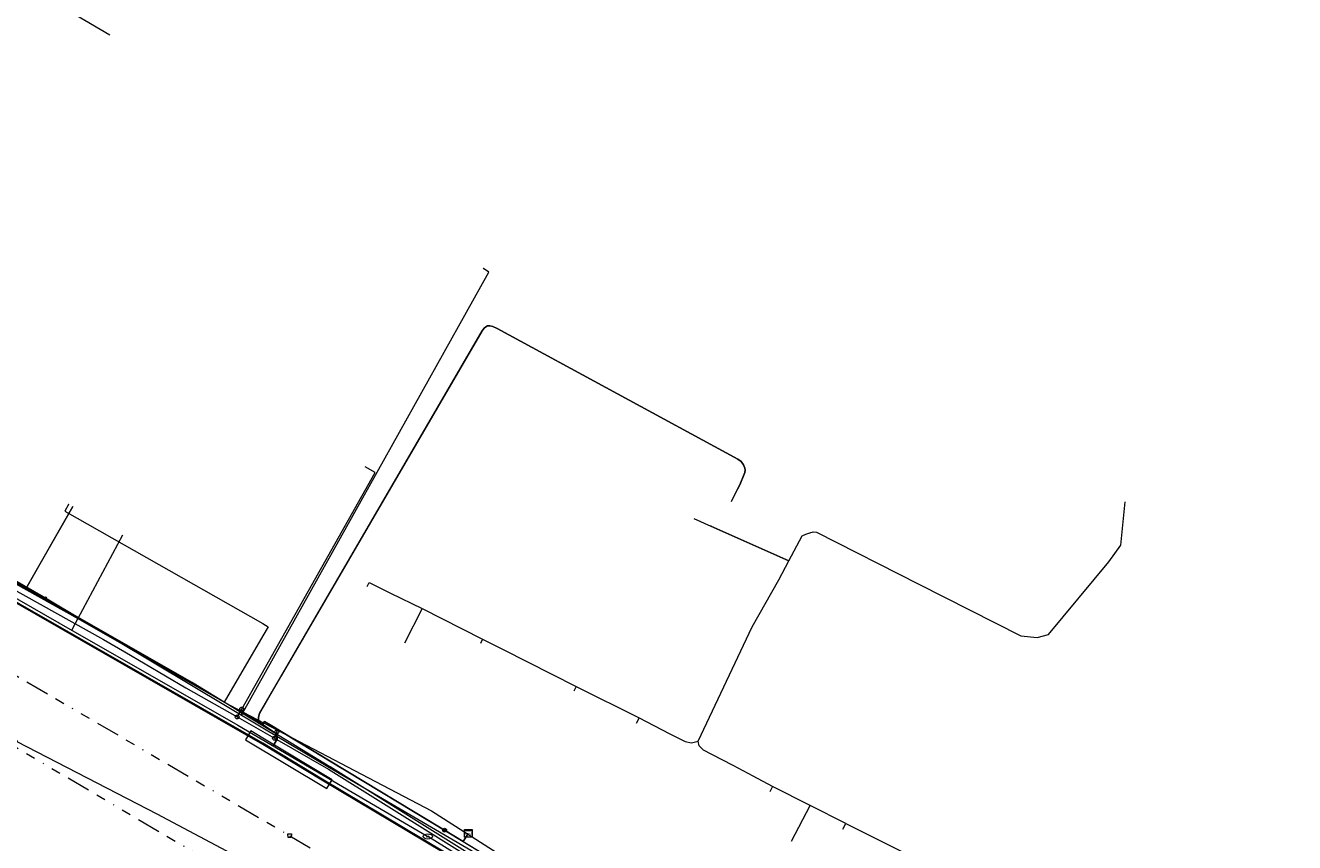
# Model space of a CAD drawing. Header units: metres. Extents: x 151922 to 154458, y 463415 to 464223.
# Tile 123 of 164: x 153975 to 154109, y 463754 to 463840. Entities that reach past the tile are written whole.
import ezdxf
from ezdxf.enums import TextEntityAlignment as Align
from ezdxf.lldxf.tags import DXFTag

# ---------------------------------------------------------------- set-up
doc = ezdxf.new("R2010")
doc.units = ezdxf.units.M
doc.linetypes.add('RI-OVERIG-SO', pattern=[17, 5, -2, 2, -2, 0, -2, 2, -2])
doc.layers.get('0').update_dxf_attribs({"lineweight": 9})
for name, color, linetype, lineweight in [('B-PV-KL-DATA-G', 90, 'KL-DATA-SO', 9), ('B-PV-KL-DATA_HULPSTUK-S', 90, 'Continuous', 9), ('B-PV-KL-DATA_KABELBED-G', 90, 'Continuous', 9), ('B-PV-KL-DATA_MANTELBUIS-G', 90, 'Continuous', 9), ('B-PV-KL-ET_HS-G', 10, 'KL-HS-SO', 9), ('B-PV-KL-ET_HS_MANTELBUIS-G', 10, 'Continuous', 9), ('B-PV-KL-ET_LS-G', 190, 'KL-LS-SO', 9), ('B-PV-KL-ET_LS_MANTELBUIS-G', 190, 'Continuous', 9), ('B-PV-KL-GAS_LD-G', 50, 'KL-GAS_LD-SO', 9), ('B-PV-KL-GAS_LD_HULPSTUK-S', 50, 'Continuous', 9), ('B-PV-KL-WATER-G', 170, 'KL-WATER-SO', 9), ('B-PV-KL-WATER-S', 170, 'Continuous', 9), ('B-PV-KL-WATER_HULPSTUK-S', 170, 'Continuous', 9), ('B-PV-KL-WATER_MANTELBUIS-G', 170, 'Continuous', 9), ('B-PV-OG-INFO-S', 7, 'Continuous', 9), ('B-PV-RI-VRIJVERVAL-G', 210, 'RI-OVERIG-SO', 9), ('B-PV-RI-VRIJVERVAL_HULPSTUK-S', 210, 'Continuous', 9)]:
    doc.layers.add(name, color=color, linetype=linetype, lineweight=lineweight)
doc.styles.add('NLCS-ISO', font='txt')
doc.styles.get("Standard").update_dxf_attribs({"font": 'arial.ttf'})
tags = doc.linetypes.add('KL-DATA-SO', pattern='A,4,-1,[101,NLCS.SHX,S=0.5,R=0,X=0,Y=0],-1,4,-1,["D",Standard,S=1,R=0,X=-0.25,Y=-0.5],-1.5', length=12.5).pattern_tags.tags
tags[18] = DXFTag(74, 10)
tags = doc.linetypes.add('KL-GAS_LD-SO', pattern='A,4,-1,[69,NLCS.SHX,S=0.5,R=0,X=0,Y=0],-1,4,-1,["L",Standard,S=1,R=0,X=0.25,Y=-0.5],-2', length=13).pattern_tags.tags
tags[18] = DXFTag(74, 10)
tags = doc.linetypes.add('KL-HS-SO', pattern='A,4,-1,[103,NLCS.SHX,S=0.75,R=0,X=0,Y=0],-1,4,-1,["H",Standard,S=1,R=0,X=0,Y=-0.5],-2', length=13).pattern_tags.tags
tags[18] = DXFTag(74, 10)
tags = doc.linetypes.add('KL-LS-SO', pattern='A,4,-1,[103,NLCS.SHX,S=0.75,R=0,X=0,Y=0],-1,4,-1,["L",Standard,S=1,R=0,X=0,Y=-0.5],-2', length=13).pattern_tags.tags
tags[18] = DXFTag(74, 10)
doc.linetypes.add('KL-WATER-SO', pattern='A,7,-0.5,[168,NLCS.SHX,S=0.75,R=0,X=0.75,Y=0],-2', length=9.5)

# ---------------------------------------------------------------- blocks, each defined once
blk = doc.blocks.new('SKL-WTB_HULP_AFSLUITER-SO')
at = {"color": 0, "linetype": 'ByBlock', "lineweight": 18}
blk.add_lwpolyline([(0, 0.8), (0, -0.8)], dxfattribs=at)
blk.add_circle((0, 0), 1, dxfattribs=at)
at = {"color": 0, "linetype": 'ByBlock', "lineweight": 18, "style": 'NLCS-ISO', "flags": 1}
for tag, p in [('TYPE', (1.5, 0)), ('OMSCHRIJVING', (1.5, -3)), ('LABEL', (1.5, -1.5))]:
    blk.add_attdef(tag, p, '', height=1, dxfattribs=at)
blk = doc.blocks.new('SKL-WTB_HULP_T STUK-SO')
at = {"color": 0, "linetype": 'ByBlock', "lineweight": 18}
blk.add_circle((0, 0), 1, dxfattribs=at)
at = {"color": 0, "linetype": 'ByBlock', "lineweight": -2, "style": 'NLCS-ISO'}
blk.add_text('T', height=1, dxfattribs=at).set_placement((0, 0), align=Align.MIDDLE_CENTER)
at = {"color": 0, "linetype": 'ByBlock', "lineweight": 18, "style": 'NLCS-ISO', "flags": 1}
for tag, p in [('TYPE', (1.5, 0)), ('OMSCHRIJVING', (1.5, -3)), ('LABEL', (1.5, -1.5))]:
    blk.add_attdef(tag, p, '', height=1, dxfattribs=at)
blk = doc.blocks.new('SKL-WTB_HULP_MOF-SO')
at = {"linetype": 'ByBlock', "lineweight": 18}
h = blk.add_hatch(color=0, dxfattribs=at)
h.dxf.hatch_style = 1
h.paths.add_polyline_path([(-0.5625, 0, 1), (0.5625, 0, 1)])
at = {"color": 0, "linetype": 'ByBlock', "lineweight": 18}
blk.add_circle((0, 0), 0.5625, dxfattribs=at)
at = {"color": 0, "linetype": 'ByBlock', "lineweight": 18, "style": 'NLCS-ISO', "flags": 1}
for tag, p in [('TYPE', (1.5, 0)), ('OMSCHRIJVING', (1.5, -3)), ('LABEL', (1.5, -1.5))]:
    blk.add_attdef(tag, p, '', height=1, dxfattribs=at)
blk = doc.blocks.new('SKL-WTB_HULP_OVERLENGTE-SO')
at = {"color": 0, "linetype": 'ByBlock', "lineweight": 18}
for centre, radius in [((0, 0), 1), ((-0.42, 0), 0.417), ((0.42, 0), 0.417)]:
    blk.add_circle(centre, radius, dxfattribs=at)
at = {"color": 0, "linetype": 'ByBlock', "lineweight": 18, "style": 'NLCS-ISO', "flags": 1}
for tag, p in [('TYPE', (1.5, 0)), ('OMSCHRIJVING', (1.5, -3)), ('LABEL', (1.5, -1.5))]:
    blk.add_attdef(tag, p, '', height=1, dxfattribs=at)
blk = doc.blocks.new('SKL-WTB_HULP_KAST-SO')
at = {"color": 0, "linetype": 'ByBlock', "lineweight": 18}
for points in [[(-2, 2), (2, 2), (2, 1.68), (-2, 1.68)], [(-2, 1.52), (2, 1.52), (2, -2), (-2, -2)]]:
    blk.add_lwpolyline(points, close=True, dxfattribs=at)
at = {"color": 0, "linetype": 'ByBlock', "lineweight": 18, "style": 'NLCS-ISO'}
blk.add_text('kast', height=1.5, dxfattribs=at).set_placement((0, 0), align=Align.MIDDLE_CENTER)
at = {"color": 0, "linetype": 'ByBlock', "lineweight": 18, "style": 'NLCS-ISO', "flags": 1}
for tag, p in [('TYPE', (2.5, 0)), ('OMSCHRIJVING', (2.5, -3)), ('LABEL', (2.5, -1.5))]:
    blk.add_attdef(tag, p, '', height=1, dxfattribs=at)
blk = doc.blocks.new('SKL-WTB_HULP_OVERIG-SO')
at = {"color": 0, "linetype": 'ByBlock', "lineweight": 18}
for points in [[(-0.14, 0.14), (0.14, -0.14)], [(0.14, 0.14), (-0.14, -0.14)]]:
    blk.add_lwpolyline(points, dxfattribs=at)
at = {"color": 0, "linetype": 'ByBlock', "lineweight": 18, "style": 'NLCS-ISO', "flags": 1}
for tag, p in [('TYPE', (1.5, 0)), ('OMSCHRIJVING', (1.5, -3)), ('LABEL', (1.5, -1.5))]:
    blk.add_attdef(tag, p, '', height=1, dxfattribs=at)
blk = doc.blocks.new('SKL-WATER_BRANDKRAAN_BRANDPUT-SO')
at = {"color": 0, "linetype": 'ByBlock', "lineweight": 18}
blk.add_ellipse((0, 0), major_axis=(2.5, 0), ratio=0.54, dxfattribs=at)
at = {"color": 0, "linetype": 'ByBlock', "lineweight": 18, "style": 'NLCS-ISO'}
blk.add_text('bk', height=1.5, dxfattribs=at).set_placement((0.16, 0), align=Align.MIDDLE_CENTER)
blk = doc.blocks.new('SRI-HULP_AFVOER_OPVANG-SO')
at = {"color": 0, "linetype": 'ByBlock', "lineweight": 18}
blk.add_lwpolyline([(-0.75, -1), (-1, 1), (1, 1), (0.75, -1)], close=True, dxfattribs=at)
at = {"color": 0, "linetype": 'ByBlock', "lineweight": 18, "style": 'NLCS-ISO', "flags": 1}
for tag, p in [('TYPE', (1.5, 0)), ('OMSCHRIJVING', (1.5, -3)), ('LABEL', (1.5, -1.5))]:
    blk.add_attdef(tag, p, '', height=1, dxfattribs=at)
blk = doc.blocks.new('SOG-INFO_OVERIG-SO')
at = {"color": 0, "linetype": 'ByBlock', "lineweight": 18}
for points in [[(-0.14, 0.14), (0.14, -0.14)], [(0.14, 0.14), (-0.14, -0.14)]]:
    blk.add_lwpolyline(points, dxfattribs=at)
at = {"color": 0, "linetype": 'ByBlock', "lineweight": 18, "style": 'NLCS-ISO', "flags": 1}
for tag, p in [('TYPE', (1.5, 0)), ('OMSCHRIJVING', (1.5, -3)), ('LABEL', (1.5, -1.5))]:
    blk.add_attdef(tag, p, '', height=1, dxfattribs=at)

msp = doc.modelspace()

# ---------------------------------------------------------------- linework, layer by layer
at = {"layer": 'B-PV-KL-DATA-G', "ltscale": 0.5, "flags": 128}
for points in [[(153983.853, 463838.752), (153962.898, 463851.064), (153935.535, 463802.661), (153940.551, 463800.004), (154000, 463766.054), (154000.167, 463766.346), (154021.143, 463753.682), (154021.668, 463754.533)], [(154021.668, 463754.533), (154021.143, 463753.682), (154000.167, 463766.346), (154000, 463766.054), (153940.551, 463800.004), (153930.987, 463805.07), (153928.036, 463806.629), (153904.053, 463820.408), (153912.815, 463834.052)], [(154021.668, 463754.533), (154021.143, 463753.682), (154000.167, 463766.346), (154000, 463766.054), (153941.248, 463799.606)], [(153948.474, 463795.847), (153977.068, 463779.382)], [(154057.707, 463786.234), (154058.059, 463786.347), (154058.412, 463786.302), (154069.183, 463780.833), (154079.953, 463775.363), (154081.68, 463775.196), (154082.875, 463775.521), (154089.226, 463783.196), (154090.49, 463784.942), (154090.932, 463789.499)], [(154021.668, 463754.533), (154021.143, 463753.682), (154000.167, 463766.346), (154000, 463766.054), (153975.011, 463780.325), (153979.974, 463789.017)], [(154045.458, 463787.763), (154047.256, 463786.959)], [(154045.899, 463764.264), (154051.611, 463776.331), (154054.428, 463781.287), (154055.477, 463783.289), (154047.256, 463786.959)], [(154047.256, 463786.959), (154055.477, 463783.289), (154055.76, 463783.801), (154056.869, 463785.943), (154057.288, 463786.117), (154057.707, 463786.234)], [(154010.996, 463780.596), (154011.212, 463781.019), (154013.483, 463779.88), (154016.799, 463778.265)], [(153977.068, 463779.382), (154000, 463765.667), (154007.019, 463761.489), (154026.684, 463750), (154046.697, 463737.63), (154047.549, 463737.01), (154048.433, 463736.318), (154049.414, 463735.48), (154050.813, 463734.387), (154051.432, 463733.962), (154069.643, 463722.779), (154070.984, 463721.782), (154071.912, 463720.981), (154072.958, 463720.166), (154073.597, 463719.753), (154083.361, 463713.669), (154134.943, 463679.654), (154140.309, 463675.998), (154163.884, 463659.008), (154197.658, 463635.209), (154243.618, 463602.026)], [(154016.799, 463778.265), (154014.933, 463774.613)], [(154016.799, 463778.265), (154021.034, 463776.122), (154023.18, 463775.013)], [(154023.18, 463775.013), (154022.959, 463774.579)], [(154023.18, 463775.013), (154025.342, 463773.921), (154033.043, 463770.026)], [(154033.043, 463770.026), (154032.801, 463769.553)], [(154033.043, 463770.026), (154039.685, 463766.733)], [(154039.685, 463766.733), (154039.374, 463766.126)], [(154039.685, 463766.733), (154042.866, 463765.081), (154044.556, 463764.218), (154045.219, 463764.089), (154045.899, 463764.264)], [(154051.732, 463760.56), (154049.593, 463761.69), (154047.346, 463762.856), (154046.481, 463763.313), (154046.03, 463763.787), (154045.899, 463764.264)], [(154053.748, 463759.467), (154051.732, 463760.56)], [(154053.748, 463759.467), (154053.476, 463758.933)], [(154057.712, 463757.474), (154053.748, 463759.467)], [(154055.747, 463753.708), (154057.712, 463757.474)], [(154061.477, 463755.581), (154057.712, 463757.474)], [(154021.668, 463754.533), (154021.143, 463753.682), (154019.172, 463754.872)], [(154021.668, 463754.533), (154021.143, 463753.682), (154027.241, 463750), (154032.823, 463746.536), (154046.954, 463738.059), (154074.533, 463720.813), (154085.302, 463727.353), (154087.431, 463728.471), (154125.521, 463744.62), (154144.121, 463752.342), (154151.131, 463755.389)], [(154021.668, 463754.533), (154021.143, 463753.682), (154027.241, 463750), (154032.823, 463746.536), (154046.954, 463738.059), (154074.533, 463720.813), (154078.633, 463723.303), (154087.717, 463715.373), (154086.135, 463711.537), (154095.689, 463705.325), (154110.104, 463695.697), (154123.928, 463686.494), (154146.201, 463671.777)], [(154021.668, 463754.533), (154021.143, 463753.682), (154027.241, 463750), (154032.823, 463746.536), (154046.954, 463738.059), (154074.533, 463720.813), (154078.633, 463723.303), (154087.717, 463715.373), (154086.135, 463711.537), (154093.702, 463706.617), (154094.952, 463708.539)], [(154061.179, 463754.998), (154061.477, 463755.581)], [(154061.477, 463755.581), (154068.154, 463752.224), (154067.836, 463751.601)]]:
    msp.add_lwpolyline(points, dxfattribs=at)
at = {"layer": 'B-PV-KL-DATA_KABELBED-G', "ltscale": 0.5, "flags": 128}
for points in [[(153983.853, 463838.752), (153962.898, 463851.064), (153937.87, 463806.792)], [(153992.535, 463770.439), (153941.404, 463799.022), (153923.952, 463808.333), (153921.638, 463809.567), (153891.285, 463828.176), (153889.615, 463837.85), (153887.512, 463839.201)], [(153997.853, 463767.198), (153997.924, 463767.326), (154023.845, 463813.742), (154023.258, 463814.129)], [(153992.535, 463770.439), (153946.731, 463796.623), (153936.645, 463802.389), (153928.052, 463807.301)], [(153975.011, 463780.325), (153941.248, 463799.606)], [(153979.523, 463789.248), (153979.125, 463788.541), (154000, 463776.663), (154000.569, 463776.34), (154000, 463775.368), (153995.909, 463768.384)], [(153979.974, 463789.017), (153977.057, 463783.909)], [(153977.057, 463783.909), (153976.781, 463783.425)], [(153976.781, 463783.425), (153975.011, 463780.325)], [(153984.898, 463774.678), (153975.011, 463780.325)], [(153992.558, 463770.425), (153983.806, 463775.318)], [(153993.496, 463769.77), (153984.898, 463774.678)], [(153995.909, 463768.384), (153992.652, 463770.372), (153992.535, 463770.439)], [(153994.19, 463769.372), (153993.496, 463769.77)], [(154000.937, 463765.881), (154000.167, 463766.346), (154000, 463766.054), (153994.19, 463769.372)], [(154070.216, 463722.044), (154065.038, 463725.296), (154051.402, 463733.86), (154025.584, 463750), (154007.088, 463761.563), (154007.073, 463761.573), (154000, 463765.888), (153997.853, 463767.198), (153995.921, 463768.377), (153995.909, 463768.384)], [(153995.909, 463768.383), (153995.921, 463768.377), (153997.924, 463767.326), (154017.777, 463756.912), (154045.682, 463739.073), (154061.266, 463730.307)], [(154008.384, 463761.385), (154000.937, 463765.881)], [(154019.172, 463754.872), (154008.384, 463761.385)], [(154021.143, 463753.682), (154019.172, 463754.872)], [(154021.668, 463754.533), (154021.143, 463753.682)], [(154021.143, 463753.682), (154032.823, 463746.536), (154046.625, 463738.256)]]:
    msp.add_lwpolyline(points, dxfattribs=at)
at = {"layer": 'B-PV-KL-DATA_MANTELBUIS-G', "ltscale": 0.5, "flags": 128}
for points in [[(153992.558, 463770.425), (153983.806, 463775.318)], [(153993.496, 463769.77), (153984.898, 463774.678)], [(154000.937, 463765.881), (154008.384, 463761.385)]]:
    msp.add_lwpolyline(points, dxfattribs=at)
at = {"layer": 'B-PV-KL-ET_HS-G', "ltscale": 0.5, "flags": 128}
for points in [[(154091.899, 463706.648), (154082.953, 463712.32), (154069.329, 463721.166), (154050.716, 463732.817), (154043.054, 463737.774), (154031.882, 463744.966), (154006.268, 463760.249), (154000, 463764.04), (153961.755, 463785.934), (153916.983, 463811.242), (153862.878, 463843.113), (153826.961, 463860.893), (153760.604, 463890.243), (153740.935, 463898.288), (153705.939, 463911.794), (153681.28, 463920.86), (153671.137, 463925.078), (153660.195, 463928.519), (153643.017, 463933.701)], [(154092.685, 463706.02), (154082.899, 463712.236), (154069.275, 463721.082), (154050.662, 463732.733), (154043, 463737.69), (154031.83, 463744.88), (154006.216, 463760.163), (154000, 463763.923), (153961.705, 463785.848), (153916.933, 463811.156), (153862.83, 463843.025), (153826.919, 463860.803), (153760.564, 463890.151), (153740.899, 463898.196), (153705.903, 463911.7), (153681.244, 463920.766), (153671.103, 463924.984), (153660.165, 463928.423), (153643.944, 463933.316)], [(154094.797, 463704.682), (154092.3, 463706.335), (154082.926, 463712.278), (154069.302, 463721.124), (154050.689, 463732.775), (154043.027, 463737.732), (154031.856, 463744.923), (154006.242, 463760.206), (154000, 463763.982), (153961.73, 463785.891), (153916.958, 463811.199), (153862.854, 463843.069), (153826.94, 463860.848), (153760.584, 463890.197), (153740.917, 463898.242), (153705.921, 463911.747), (153681.262, 463920.813), (153671.12, 463925.031), (153660.18, 463928.471), (153645.969, 463932.758)]]:
    msp.add_lwpolyline(points, dxfattribs=at)
at = {"layer": 'B-PV-KL-ET_HS_MANTELBUIS-G', "ltscale": 0.5, "flags": 128}
msp.add_lwpolyline([(153998.739, 463765.339), (153998.175, 463764.395), (154006.756, 463759.259), (154007.32, 463760.203), (154000, 463764.584), (153998.739, 463765.339)], dxfattribs=at)
at = {"layer": 'B-PV-KL-ET_LS-G', "ltscale": 0.5, "flags": 128}
msp.add_lwpolyline([(154031.715, 463733.081), (154026.124, 463735.395), (154011.715, 463744.08), (154001.233, 463750), (153988.862, 463756.561), (153974.088, 463764.19), (153972.608, 463764.941), (153972.572, 463764.989), (153972.631, 463764.986), (153974.114, 463764.233), (153972.298, 463765.758), (153966.025, 463768.219), (153946.67, 463777.691), (153945.69, 463778.149), (153929.263, 463787.193), (153927.842, 463788.174), (153919.67, 463791.946), (153919.242, 463791.008), (153919.191, 463790.954), (153919.197, 463791.029), (153919.625, 463791.967), (153912.72, 463795.154), (153891.876, 463804.607)], dxfattribs=at)
at = {"layer": 'B-PV-KL-ET_LS_MANTELBUIS-G', "ltscale": 0.5, "flags": 128}
msp.add_lwpolyline([(153998.739, 463765.339), (153998.175, 463764.395), (154006.756, 463759.259), (154007.32, 463760.203), (154000, 463764.584), (153998.739, 463765.339)], dxfattribs=at)
at = {"layer": 'B-PV-KL-GAS_LD-G', "ltscale": 0.5, "flags": 128}
for points in [[(153917.285, 463811.586), (153936.719, 463800.896), (153983.194, 463774.99), (153985.453, 463773.704), (153991.87, 463769.89), (153997.3, 463766.821)], [(153997.772, 463767.658), (154011.86, 463792.6), (154010.797, 463793.2)], [(153997.3, 463766.821), (153997.772, 463767.658)], [(153997.3, 463766.821), (154001.238, 463764.568)], [(154001.238, 463764.568), (154001.474, 463765.239)], [(154001.474, 463765.239), (154001.527, 463765.393)], [(154001.238, 463764.568), (154006.915, 463761.318), (154047.266, 463736.132)]]:
    msp.add_lwpolyline(points, dxfattribs=at)
at = {"layer": 'B-PV-KL-WATER-G', "ltscale": 0.5, "flags": 128}
for points in [[(154001.078, 463763.775), (154001.503, 463764.482), (154001.509, 463764.717), (154001.477, 463764.921), (154001.329, 463765.125), (153999.973, 463766.035), (153999.733, 463766.208), (153999.648, 463766.31), (153999.576, 463766.426), (153999.547, 463766.584), (153999.552, 463766.766), (153999.584, 463766.936), (153999.659, 463767.176), (154023.147, 463807.57), (154023.344, 463807.851), (154023.514, 463807.989), (154023.7, 463808.069), (154023.957, 463808.086), (154024.243, 463808.022), (154024.716, 463807.804), (154050.082, 463794.031), (154050.441, 463793.765), (154050.701, 463793.419), (154050.779, 463793.258), (154050.84, 463793.067), (154050.858, 463792.859), (154050.83, 463792.621), (154050.298, 463791.325), (154050.071, 463790.863)], [(154050.071, 463790.863), (154050.298, 463791.325), (154050.684, 463792.273), (154050.83, 463792.621), (154050.858, 463792.859), (154050.84, 463793.067), (154050.779, 463793.258), (154050.701, 463793.419), (154050.441, 463793.765), (154050.082, 463794.031), (154024.716, 463807.804), (154024.243, 463808.022), (154023.957, 463808.086), (154023.7, 463808.069), (154023.514, 463807.989), (154023.344, 463807.851), (154023.147, 463807.57), (154001.931, 463771.162), (153999.659, 463767.176), (153999.584, 463766.936), (153999.552, 463766.766), (153999.547, 463766.584), (153999.576, 463766.426), (153999.648, 463766.31), (153999.733, 463766.208), (153999.973, 463766.035), (154001.329, 463765.125), (154001.477, 463764.921), (154001.509, 463764.717), (154001.503, 463764.482), (154001.394, 463764.285), (154001.078, 463763.775)], [(153944.047, 463796.534), (153978.483, 463776.743)], [(154050.071, 463790.863), (154049.47, 463789.687)], [(154050.071, 463790.863), (154049.47, 463789.687)], [(154049.47, 463789.687), (154049.388, 463789.526)], [(153979.856, 463775.958), (153979.98, 463776.175), (153985.24, 463786.025)], [(153978.483, 463776.743), (153997.365, 463765.95), (154017.402, 463754.211)], [(154069.746, 463721.769), (154065.504, 463724.358), (154017.402, 463754.211)]]:
    msp.add_lwpolyline(points, dxfattribs=at)
at = {"layer": 'B-PV-KL-WATER_MANTELBUIS-G', "ltscale": 0.5, "flags": 128}
msp.add_lwpolyline([(154050.701, 463793.419), (154050.441, 463793.765), (154050.082, 463794.031), (154026.444, 463806.866)], dxfattribs=at)
at = {"layer": 'B-PV-RI-VRIJVERVAL-G', "ltscale": 0.5, "flags": 128}
for points in [[(153938.03, 463792.27), (154002.84, 463754.29)], [(153972.06, 463764.75), (154015.8, 463738.97)], [(154002.84, 463754.29), (154024.2, 463741.6)]]:
    msp.add_lwpolyline(points, dxfattribs=at)

# ---------------------------------------------------------------- block references
at = {"layer": 'B-PV-KL-DATA_HULPSTUK-S', "xscale": 0.2, "yscale": 0.2, "zscale": 0.2}
for name, p in [('SKL-WTB_HULP_OVERIG-SO', (154023.258, 463814.129)), ('SKL-WTB_HULP_OVERIG-SO', (153979.523, 463789.248)), ('SKL-WTB_HULP_OVERIG-SO', (154047.257, 463786.959)), ('SKL-WTB_HULP_OVERIG-SO', (154057.707, 463786.234)), ('SKL-WTB_HULP_MOF-SO', (153977.068, 463779.382)), ('SKL-WTB_HULP_OVERIG-SO', (153992.535, 463770.439)), ('SKL-WTB_HULP_OVERIG-SO', (153992.535, 463770.439)), ('SKL-WTB_HULP_OVERIG-SO', (153992.535, 463770.439)), ('SKL-WTB_HULP_OVERIG-SO', (153995.909, 463768.384)), ('SKL-WTB_HULP_OVERIG-SO', (153995.909, 463768.384)), ('SKL-WTB_HULP_OVERIG-SO', (153995.909, 463768.384)), ('SKL-WTB_HULP_OVERIG-SO', (153995.909, 463768.383)), ('SKL-WTB_HULP_MOF-SO', (153997.853, 463767.198)), ('SKL-WTB_HULP_MOF-SO', (153997.853, 463767.198)), ('SKL-WTB_HULP_OVERIG-SO', (153997.853, 463767.198)), ('SKL-WTB_HULP_OVERLENGTE-SO', (154019.172, 463754.872)), ('SKL-WTB_HULP_KAST-SO', (154021.668, 463754.533))]:
    msp.add_blockref(name, p, dxfattribs=at)
at = {"layer": 'B-PV-KL-GAS_LD_HULPSTUK-S', "xscale": 0.2, "yscale": 0.2, "zscale": 0.2}
for name, p in [('SKL-WTB_HULP_AFSLUITER-SO', (153997.772, 463767.658)), ('SKL-WTB_HULP_T STUK-SO', (153997.3, 463766.821)), ('SKL-WTB_HULP_AFSLUITER-SO', (154001.474, 463765.239)), ('SKL-WTB_HULP_T STUK-SO', (154001.238, 463764.568))]:
    msp.add_blockref(name, p, dxfattribs=at)
at = {"layer": 'B-PV-KL-WATER-S', "xscale": 0.2, "yscale": 0.2, "zscale": 0.2}
msp.add_blockref('SKL-WATER_BRANDKRAAN_BRANDPUT-SO', (154017.402, 463754.211), dxfattribs=at)
at = {"layer": 'B-PV-KL-WATER_HULPSTUK-S', "xscale": 0.2, "yscale": 0.2, "zscale": 0.2}
for p in [(154050.071, 463790.863), (153978.483, 463776.743), (153979.856, 463775.958), (154001.078, 463763.775)]:
    msp.add_blockref('SKL-WTB_HULP_OVERIG-SO', p, dxfattribs=at)
at = {"layer": 'B-PV-OG-INFO-S', "xscale": 0.2, "yscale": 0.2, "zscale": 0.2}
msp.add_blockref('SOG-INFO_OVERIG-SO', (154001.078, 463763.775), dxfattribs=at)
at = {"layer": 'B-PV-RI-VRIJVERVAL_HULPSTUK-S', "xscale": 0.2, "yscale": 0.2, "zscale": 0.2}
msp.add_blockref('SRI-HULP_AFVOER_OPVANG-SO', (154002.84, 463754.29), dxfattribs=at)

doc.saveas('drawing.dxf')
